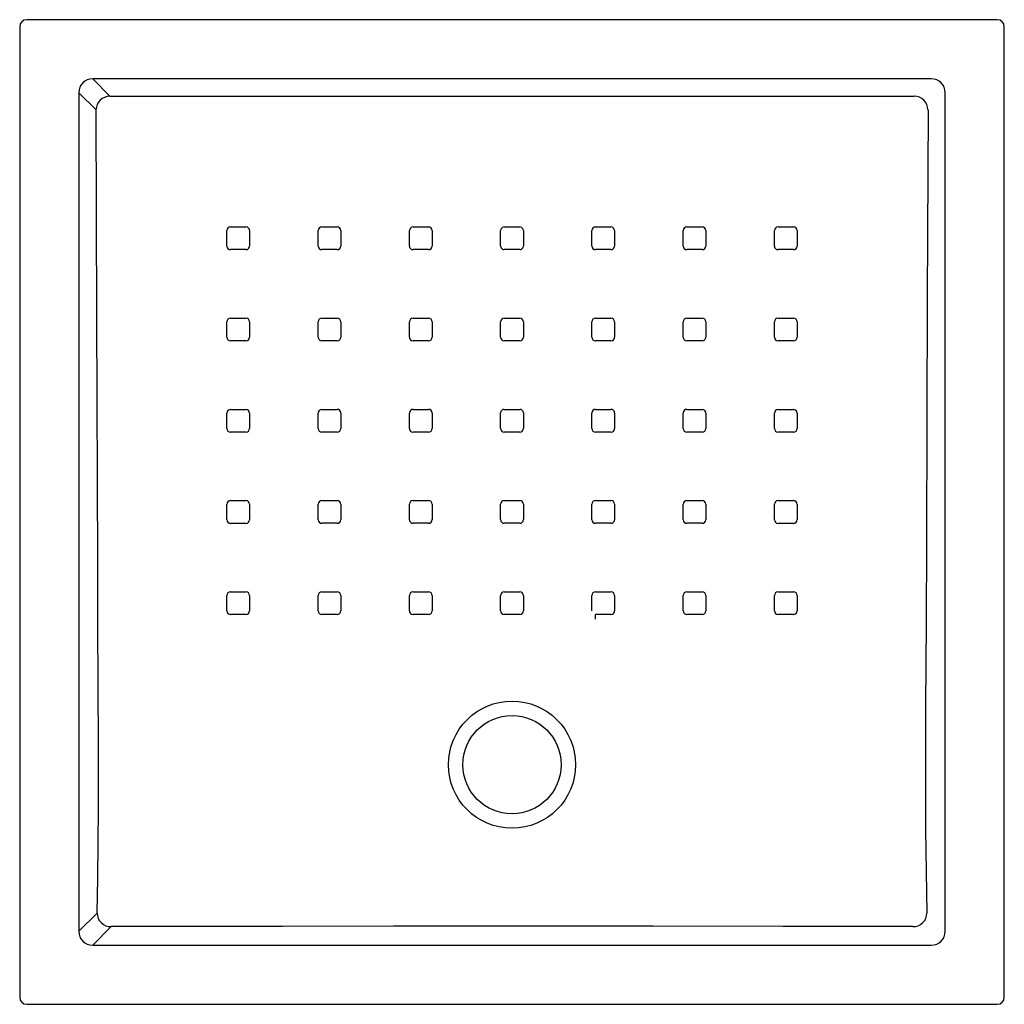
# Model space of a CAD drawing. Header units: millimetres. Extents: x 4929.635 to 4930.336, y 2859.874 to 2860.576.
import ezdxf

# ---------------------------------------------------------------- set-up
doc = ezdxf.new("R2010")
doc.units = ezdxf.units.MM
doc.layers.add('SANINDUSA', color=3, linetype='Continuous')

msp = doc.modelspace()

# ---------------------------------------------------------------- linework, layer by layer
at = {"layer": 'SANINDUSA'}
for p, q in [((4930.33095, 2860.5755), (4929.63955, 2860.5755)), ((4929.63455, 2860.5705), (4929.63455, 2859.8791)), ((4930.33595, 2859.8791), (4930.33595, 2860.5705)), ((4930.28395, 2860.53329), (4929.68655, 2860.53329)), ((4929.68655, 2860.53329), (4929.69869, 2860.52114)), ((4929.67676, 2860.52351), (4929.67676, 2859.9261)), ((4929.68891, 2860.51136), (4929.67676, 2860.52351)), ((4930.29373, 2859.9261), (4930.29373, 2860.52351)), ((4929.79834, 2860.42527), (4929.79834, 2860.41427)), ((4929.92834, 2860.42528), (4929.92834, 2860.41429)), ((4929.84715, 2860.2843), (4929.84715, 2860.2953)), ((4929.78215, 2860.2193), (4929.78215, 2860.2303)), ((4929.97716, 2860.21935), (4929.97716, 2860.23035)), ((4930.05835, 2860.23034), (4930.05835, 2860.21934)), ((4930.10717, 2860.21933), (4930.10717, 2860.23032)), ((4930.12335, 2860.23032), (4930.12335, 2860.21932)), ((4929.79833, 2860.16532), (4929.79833, 2860.15433)), ((4930.04217, 2860.15436), (4930.04217, 2860.16536)), ((4930.05835, 2860.16536), (4930.05835, 2860.15436)), ((4929.67676, 2859.9261), (4929.68964, 2859.93898)), ((4929.69943, 2859.9292), (4929.68655, 2859.91632)), ((4929.68655, 2859.91632), (4930.28395, 2859.91632)), ((4929.63955, 2859.8741), (4930.33095, 2859.8741))]:
    msp.add_line(p, q, dxfattribs=at)
at = {"layer": 'SANINDUSA', "flags": 128}
for points in [[(4929.69873, 2860.52111), (4929.81765, 2860.52109), (4929.99167, 2860.52108), (4930.16569, 2860.52109), (4930.27177, 2860.52111)], [(4929.68964, 2859.93898), (4929.69016, 2859.96393), (4929.6905, 2859.98895), (4929.69067, 2860.01401), (4929.6907, 2860.05781), (4929.69056, 2860.10161), (4929.69033, 2860.14541), (4929.69012, 2860.18921), (4929.68946, 2860.3632), (4929.68891, 2860.51136)], [(4930.28159, 2860.51136), (4930.28109, 2860.37767), (4930.28043, 2860.20368), (4930.28017, 2860.14526), (4930.27992, 2860.08685), (4930.2798, 2860.02842), (4930.27991, 2859.99855), (4930.28026, 2859.96871), (4930.28085, 2859.93898)], [(4929.78475, 2860.42785), (4929.79275, 2860.42786), (4929.79575, 2860.42786)], [(4929.84975, 2860.42786), (4929.85775, 2860.42786), (4929.86075, 2860.42786)], [(4929.91475, 2860.42787), (4929.92275, 2860.42787), (4929.92575, 2860.42787)], [(4929.97975, 2860.42787), (4929.98775, 2860.42787), (4929.99075, 2860.42787)], [(4930.04475, 2860.42787), (4930.05275, 2860.42787), (4930.05575, 2860.42787)], [(4930.10975, 2860.42787), (4930.11775, 2860.42786), (4930.12075, 2860.42786)], [(4930.17475, 2860.42786), (4930.18275, 2860.42786), (4930.18575, 2860.42786)], [(4929.78215, 2860.41427), (4929.78215, 2860.42226), (4929.78215, 2860.42526)], [(4929.84715, 2860.41428), (4929.84715, 2860.42227), (4929.84715, 2860.42527)], [(4929.86334, 2860.42528), (4929.86334, 2860.41728), (4929.86334, 2860.41428)], [(4929.91216, 2860.41428), (4929.91216, 2860.42228), (4929.91216, 2860.42528)], [(4929.97716, 2860.41429), (4929.97716, 2860.42229), (4929.97716, 2860.42528)], [(4929.99334, 2860.42528), (4929.99334, 2860.41729), (4929.99334, 2860.41429)], [(4930.04216, 2860.41429), (4930.04216, 2860.42228), (4930.04216, 2860.42528)], [(4930.05834, 2860.42528), (4930.05834, 2860.41728), (4930.05834, 2860.41428)], [(4930.10716, 2860.41428), (4930.10716, 2860.42228), (4930.10716, 2860.42528)], [(4930.12334, 2860.42527), (4930.12334, 2860.41728), (4930.12334, 2860.41428)], [(4930.17216, 2860.41427), (4930.17216, 2860.42227), (4930.17216, 2860.42527)], [(4930.18834, 2860.42526), (4930.18834, 2860.41727), (4930.18834, 2860.41427)], [(4929.79574, 2860.41168), (4929.78774, 2860.41168), (4929.78474, 2860.41168)], [(4929.86074, 2860.41169), (4929.85274, 2860.41169), (4929.84974, 2860.41169)], [(4929.92575, 2860.4117), (4929.91775, 2860.41169), (4929.91475, 2860.41169)], [(4929.99075, 2860.4117), (4929.98275, 2860.4117), (4929.97975, 2860.4117)], [(4930.05575, 2860.4117), (4930.04775, 2860.4117), (4930.04475, 2860.4117)], [(4930.12075, 2860.41169), (4930.11275, 2860.41169), (4930.10975, 2860.41169)], [(4930.18575, 2860.41168), (4930.17775, 2860.41168), (4930.17475, 2860.41168)], [(4929.78215, 2860.34928), (4929.78215, 2860.35728), (4929.78215, 2860.36027)], [(4929.78474, 2860.36287), (4929.79274, 2860.36287), (4929.79574, 2860.36287)], [(4929.79833, 2860.36028), (4929.79833, 2860.35228), (4929.79833, 2860.34928)], [(4929.84715, 2860.34929), (4929.84715, 2860.35729), (4929.84715, 2860.36029)], [(4929.84974, 2860.36288), (4929.85774, 2860.36288), (4929.86074, 2860.36288)], [(4929.86333, 2860.36029), (4929.86333, 2860.35229), (4929.86333, 2860.34929)], [(4929.91215, 2860.3493), (4929.91215, 2860.3573), (4929.91215, 2860.3603)], [(4929.91474, 2860.36289), (4929.92274, 2860.36289), (4929.92574, 2860.36289)], [(4929.92833, 2860.3603), (4929.92833, 2860.3523), (4929.92833, 2860.34931)], [(4929.97716, 2860.34931), (4929.97716, 2860.35731), (4929.97716, 2860.36031)], [(4929.97975, 2860.3629), (4929.98775, 2860.3629), (4929.99075, 2860.3629)], [(4929.99334, 2860.36031), (4929.99334, 2860.35231), (4929.99334, 2860.34931)], [(4930.04216, 2860.34931), (4930.04216, 2860.3573), (4930.04216, 2860.3603)], [(4930.04475, 2860.36289), (4930.05275, 2860.36289), (4930.05575, 2860.36289)], [(4930.05835, 2860.3603), (4930.05835, 2860.3523), (4930.05835, 2860.3493)], [(4930.10717, 2860.34929), (4930.10717, 2860.35729), (4930.10717, 2860.36029)], [(4930.10976, 2860.36288), (4930.11776, 2860.36288), (4930.12076, 2860.36288)], [(4930.12335, 2860.36029), (4930.12335, 2860.35229), (4930.12335, 2860.34929)], [(4930.17217, 2860.34928), (4930.17217, 2860.35728), (4930.17217, 2860.36028)], [(4930.17476, 2860.36287), (4930.18276, 2860.36287), (4930.18576, 2860.36287)], [(4930.18835, 2860.36028), (4930.18835, 2860.35228), (4930.18835, 2860.34928)], [(4929.79574, 2860.34669), (4929.78774, 2860.34669), (4929.78474, 2860.34669)], [(4929.86074, 2860.3467), (4929.85274, 2860.3467), (4929.84974, 2860.3467)], [(4929.92574, 2860.34672), (4929.91774, 2860.34671), (4929.91474, 2860.34671)], [(4929.99075, 2860.34672), (4929.98275, 2860.34672), (4929.97975, 2860.34672)], [(4930.05576, 2860.34671), (4930.04776, 2860.34672), (4930.04475, 2860.34672)], [(4930.12076, 2860.3467), (4930.11276, 2860.3467), (4930.10976, 2860.3467)], [(4930.18576, 2860.34669), (4930.17776, 2860.34669), (4930.17476, 2860.34669)], [(4929.78215, 2860.28429), (4929.78215, 2860.29229), (4929.78215, 2860.29529)], [(4929.78474, 2860.29788), (4929.79274, 2860.29788), (4929.79574, 2860.29788)], [(4929.79833, 2860.29529), (4929.79833, 2860.28729), (4929.79833, 2860.28429)], [(4929.84974, 2860.29789), (4929.85774, 2860.29789), (4929.86074, 2860.29789)], [(4929.86333, 2860.29531), (4929.86333, 2860.28731), (4929.86333, 2860.28431)], [(4929.91215, 2860.28432), (4929.91215, 2860.29232), (4929.91215, 2860.29532)], [(4929.91474, 2860.29791), (4929.92274, 2860.29791), (4929.92574, 2860.29791)], [(4929.92833, 2860.29532), (4929.92833, 2860.28732), (4929.92833, 2860.28432)], [(4929.97716, 2860.28433), (4929.97716, 2860.29233), (4929.97716, 2860.29533)], [(4929.97975, 2860.29792), (4929.98775, 2860.29792), (4929.99075, 2860.29792)], [(4929.99334, 2860.29533), (4929.99334, 2860.28733), (4929.99334, 2860.28433)], [(4930.04217, 2860.28433), (4930.04217, 2860.29232), (4930.04217, 2860.29532)], [(4930.04476, 2860.29791), (4930.05276, 2860.29791), (4930.05576, 2860.29791)], [(4930.05835, 2860.29532), (4930.05835, 2860.28732), (4930.05835, 2860.28432)], [(4930.10717, 2860.28431), (4930.10717, 2860.29231), (4930.10717, 2860.29531)], [(4930.10976, 2860.2979), (4930.11776, 2860.29789), (4930.12076, 2860.29789)], [(4930.12335, 2860.2953), (4930.12335, 2860.28731), (4930.12335, 2860.28431)], [(4930.17217, 2860.28429), (4930.17217, 2860.29229), (4930.17217, 2860.29529)], [(4930.17476, 2860.29788), (4930.18276, 2860.29788), (4930.18576, 2860.29788)], [(4930.18835, 2860.29529), (4930.18835, 2860.28729), (4930.18835, 2860.28429)], [(4929.79574, 2860.2817), (4929.78774, 2860.2817), (4929.78474, 2860.2817)], [(4929.86074, 2860.28172), (4929.85274, 2860.28172), (4929.84974, 2860.28171)], [(4929.92574, 2860.28173), (4929.91774, 2860.28173), (4929.91474, 2860.28173)], [(4929.99075, 2860.28174), (4929.98275, 2860.28174), (4929.97975, 2860.28174)], [(4930.05576, 2860.28173), (4930.04776, 2860.28173), (4930.04476, 2860.28173)], [(4930.12076, 2860.28172), (4930.11276, 2860.28172), (4930.10976, 2860.28172)], [(4930.18576, 2860.2817), (4930.17776, 2860.2817), (4930.17476, 2860.2817)], [(4929.78474, 2860.23289), (4929.79274, 2860.23289), (4929.79574, 2860.23289)], [(4929.84974, 2860.23291), (4929.85774, 2860.23291), (4929.86074, 2860.23291)], [(4929.91474, 2860.23293), (4929.92274, 2860.23293), (4929.92574, 2860.23293)], [(4929.97975, 2860.23294), (4929.98775, 2860.23294), (4929.99075, 2860.23294)], [(4930.04476, 2860.23293), (4930.05276, 2860.23293), (4930.05576, 2860.23293)], [(4930.10976, 2860.23291), (4930.11776, 2860.23291), (4930.12076, 2860.23291)], [(4930.17476, 2860.23289), (4930.18276, 2860.23289), (4930.18576, 2860.23289)], [(4929.79833, 2860.2303), (4929.79833, 2860.22231), (4929.79833, 2860.21931)], [(4929.84715, 2860.21932), (4929.84715, 2860.22732), (4929.84715, 2860.23032)], [(4929.86333, 2860.23032), (4929.86333, 2860.22232), (4929.86333, 2860.21932)], [(4929.91215, 2860.21934), (4929.91215, 2860.22734), (4929.91215, 2860.23034)], [(4929.92833, 2860.23034), (4929.92833, 2860.22234), (4929.92833, 2860.21934)], [(4929.99334, 2860.23035), (4929.99334, 2860.22235), (4929.99334, 2860.21935)], [(4930.04217, 2860.21934), (4930.04217, 2860.22734), (4930.04217, 2860.23034)], [(4930.17217, 2860.21931), (4930.17217, 2860.22731), (4930.17217, 2860.23031)], [(4930.18835, 2860.2303), (4930.18835, 2860.2223), (4930.18835, 2860.2193)], [(4929.79574, 2860.21672), (4929.78774, 2860.21671), (4929.78474, 2860.21671)], [(4929.86074, 2860.21673), (4929.85274, 2860.21673), (4929.84974, 2860.21673)], [(4929.92574, 2860.21675), (4929.91774, 2860.21675), (4929.91474, 2860.21675)], [(4929.99075, 2860.21676), (4929.98275, 2860.21676), (4929.97975, 2860.21676)], [(4930.05576, 2860.21675), (4930.04776, 2860.21675), (4930.04476, 2860.21675)], [(4930.12076, 2860.21673), (4930.11276, 2860.21674), (4930.10976, 2860.21674)], [(4930.18576, 2860.21671), (4930.17776, 2860.21672), (4930.17476, 2860.21672)], [(4929.78215, 2860.15432), (4929.78215, 2860.16232), (4929.78215, 2860.16532)], [(4929.78474, 2860.16791), (4929.79274, 2860.16791), (4929.79574, 2860.16791)], [(4929.84715, 2860.15434), (4929.84714, 2860.16234), (4929.84714, 2860.16533)], [(4929.84973, 2860.16792), (4929.85773, 2860.16793), (4929.86073, 2860.16793)], [(4929.86332, 2860.16534), (4929.86332, 2860.15734), (4929.86332, 2860.15434)], [(4929.91214, 2860.15436), (4929.91214, 2860.16236), (4929.91214, 2860.16536)], [(4929.91473, 2860.16795), (4929.92273, 2860.16795), (4929.92574, 2860.16795)], [(4929.92833, 2860.16536), (4929.92833, 2860.15736), (4929.92833, 2860.15436)], [(4929.97716, 2860.15437), (4929.97716, 2860.16237), (4929.97716, 2860.16537)], [(4929.97975, 2860.16796), (4929.98775, 2860.16796), (4929.99075, 2860.16796)], [(4929.99334, 2860.16537), (4929.99334, 2860.15737), (4929.99334, 2860.15437)], [(4930.04476, 2860.16795), (4930.05276, 2860.16795), (4930.05576, 2860.16795)], [(4930.10717, 2860.15435), (4930.10717, 2860.16234), (4930.10717, 2860.16534)], [(4930.10976, 2860.16793), (4930.11776, 2860.16793), (4930.12076, 2860.16793)], [(4930.12335, 2860.16534), (4930.12335, 2860.15734), (4930.12335, 2860.15434)], [(4930.17217, 2860.15433), (4930.17217, 2860.16232), (4930.17217, 2860.16532)], [(4930.17476, 2860.16791), (4930.18276, 2860.16791), (4930.18576, 2860.16791)], [(4930.18835, 2860.16532), (4930.18835, 2860.15732), (4930.18835, 2860.15432)], [(4929.79574, 2860.15174), (4929.78774, 2860.15173), (4929.78474, 2860.15173)], [(4929.86073, 2860.15175), (4929.85273, 2860.15175), (4929.84974, 2860.15175)], [(4929.92574, 2860.15177), (4929.91774, 2860.15177), (4929.91473, 2860.15177)], [(4929.99075, 2860.15178), (4929.98275, 2860.15178), (4929.97975, 2860.15178)], [(4930.05576, 2860.15177), (4930.04776, 2860.15177), (4930.04476, 2860.15177)], [(4930.12076, 2860.15175), (4930.11276, 2860.15175), (4930.10976, 2860.15175)], [(4930.18576, 2860.15173), (4930.17777, 2860.15173), (4930.17476, 2860.15174)], [(4930.2708, 2859.92942), (4930.17835, 2859.92951), (4930.08591, 2859.92968), (4930.02428, 2859.92981), (4929.96265, 2859.92985), (4929.90102, 2859.92973), (4929.82175, 2859.92954), (4929.74246, 2859.92946), (4929.6997, 2859.92942)]]:
    msp.add_lwpolyline(points, dxfattribs=at)
at = {"layer": 'SANINDUSA'}
for radius in [0.0453, 0.035]:
    msp.add_circle((4929.98525, 2860.0448), radius, dxfattribs=at)
for centre, radius, start, end in [((4929.69938, 2860.51063), 0.0105, 93.57832, 175.99541), ((4930.27135, 2860.51087), 0.01025, 2.77177, 87.65452), ((4929.78475, 2860.42526), 0.00259, 90.00133, 180), ((4929.79575, 2860.42527), 0.00259, 0, 90.01167), ((4929.84975, 2860.42527), 0.00259, 90.00028, 179.99115), ((4929.86075, 2860.42527), 0.00259, 0, 90.01441), ((4929.91475, 2860.42528), 0.00259, 89.99688, 179.98895), ((4929.92575, 2860.42528), 0.00259, 0, 90.01626), ((4929.97975, 2860.42528), 0.00259, 89.99334, 179.98656), ((4929.99075, 2860.42528), 0.00259, 0, 90.01415), ((4930.04475, 2860.42528), 0.00259, 89.99084, 179.9874), ((4930.05575, 2860.42528), 0.00259, 0, 90.00987), ((4930.10975, 2860.42528), 0.00259, 89.99044, 179.98978), ((4930.12075, 2860.42527), 0.00259, 0, 90.00341), ((4930.17475, 2860.42527), 0.00259, 89.99211, 179.99108), ((4930.18575, 2860.42526), 0.00259, 0, 90.00285), ((4929.78474, 2860.41427), 0.00259, 180, 270.0114), ((4929.79574, 2860.41427), 0.00259, 270.00207, 0), ((4929.84974, 2860.41428), 0.00259, 180, 270.01472), ((4929.86074, 2860.41428), 0.00259, 270.00023, 359.99054), ((4929.91474, 2860.41428), 0.00259, 180, 270.01699), ((4929.92575, 2860.41429), 0.00259, 269.99788, 359.98597), ((4929.97975, 2860.41429), 0.00259, 180, 270.01478), ((4929.99075, 2860.41429), 0.00259, 269.99159, 359.98665), ((4930.04475, 2860.41429), 0.00259, 180, 270.01007), ((4930.05575, 2860.41428), 0.00259, 269.99021, 359.98704), ((4930.10975, 2860.41428), 0.00259, 180, 270.00443), ((4930.12075, 2860.41428), 0.00259, 269.98896, 359.99126), ((4930.17475, 2860.41427), 0.00259, 180, 270.00192), ((4930.18575, 2860.41427), 0.00259, 269.99137, 0), ((4929.78474, 2860.36027), 0.00259, 90.00519, 180), ((4929.79574, 2860.36028), 0.00259, 0, 90.01463), ((4929.84974, 2860.36029), 0.00259, 90.00431, 179.99141), ((4929.86074, 2860.36029), 0.00259, 0, 90.01865), ((4929.91474, 2860.3603), 0.00259, 89.99934, 179.98847), ((4929.92575, 2860.3603), 0.00259, 0, 90.01943), ((4929.97975, 2860.36031), 0.00259, 89.99292, 179.985), ((4929.99075, 2860.36031), 0.00259, 0.00919, 90.01355), ((4930.04475, 2860.3603), 0.00259, 89.98863, 179.98665), ((4930.05575, 2860.3603), 0.00259, 0, 90.0061), ((4930.10976, 2860.36029), 0.00259, 89.98748, 179.9901), ((4930.12076, 2860.36029), 0.00259, 0, 90.00027), ((4930.17476, 2860.36028), 0.00259, 89.98656, 180), ((4930.18576, 2860.36028), 0.00259, 0, 89.99644), ((4929.78474, 2860.34928), 0.00259, 180, 270.01469), ((4929.79574, 2860.34928), 0.00259, 270.00654, 0), ((4929.84974, 2860.34929), 0.00259, 180, 270.01776), ((4929.86074, 2860.34929), 0.00259, 270.00587, 359.98985), ((4929.91474, 2860.3493), 0.00259, 180, 270.01996), ((4929.92574, 2860.34931), 0.00259, 269.99968, 359.98483), ((4929.97975, 2860.34931), 0.00259, 180, 270.0175), ((4929.99075, 2860.34931), 0.00259, 269.99136, 359.98359), ((4930.04475, 2860.34931), 0.00259, 180, 270.00824), ((4930.05576, 2860.3493), 0.00259, 269.98707, 359.98722), ((4930.10976, 2860.34929), 0.00259, 180, 270.00082), ((4930.12076, 2860.34929), 0.00259, 269.98508, 0), ((4930.17476, 2860.34928), 0.00259, 180, 269.99598), ((4930.18576, 2860.34928), 0.00259, 269.98841, 0), ((4929.78474, 2860.29529), 0.00259, 90.00887, 180), ((4929.79574, 2860.29529), 0.00259, 0, 90.01866), ((4929.84974, 2860.2953), 0.00259, 90.00886, 179.99147), ((4929.86074, 2860.29531), 0.00259, 0, 90.02207), ((4929.91474, 2860.29532), 0.00259, 90.00401, 179.98676), ((4929.92574, 2860.29532), 0.00259, 0, 90.02342), ((4929.97975, 2860.29533), 0.00259, 89.99324, 179.98237), ((4929.99075, 2860.29533), 0.00259, 0, 90.01572), ((4930.04476, 2860.29532), 0.00259, 89.98491, 179.98608), ((4930.05576, 2860.29532), 0.00259, 0, 90.00188), ((4930.10976, 2860.29531), 0.00259, 89.98268, 180), ((4930.12076, 2860.2953), 0.00259, 0, 89.99581), ((4930.17476, 2860.29529), 0.00259, 89.98508, 180), ((4930.18576, 2860.29529), 0.00259, 0, 89.99439), ((4929.78474, 2860.28429), 0.00259, 180, 270.01766), ((4929.79574, 2860.28429), 0.00259, 270.01022, 0), ((4929.84974, 2860.2843), 0.00259, 180, 270.0216), ((4929.86074, 2860.28431), 0.00259, 270.0107, 359.98963), ((4929.91474, 2860.28432), 0.00259, 180, 270.02569), ((4929.92574, 2860.28433), 0.00259, 270.00269, 359.98347), ((4929.97975, 2860.28433), 0.00259, 180.00838, 270.01997), ((4929.99075, 2860.28433), 0.00259, 269.9892, 359.98245), ((4930.04476, 2860.28433), 0.00259, 180.00851, 270.00467), ((4930.05576, 2860.28432), 0.00259, 269.983, 359.98865), ((4930.10976, 2860.28431), 0.00259, 180, 269.99702), ((4930.12076, 2860.28431), 0.00259, 269.98175, 0), ((4930.17476, 2860.28429), 0.00259, 180, 269.99346), ((4930.18576, 2860.28429), 0.00259, 269.98323, 0), ((4929.78474, 2860.2303), 0.00259, 90.00998, 179.99002), ((4929.79574, 2860.2303), 0.00259, 0, 90.02257), ((4929.84974, 2860.23032), 0.00259, 90.01313, 179.9895), ((4929.86074, 2860.23032), 0.00259, 0, 90.02577), ((4929.91474, 2860.23034), 0.00259, 90.0066, 179.98615), ((4929.92574, 2860.23034), 0.00259, 0, 90.02888), ((4929.97975, 2860.23035), 0.00259, 89.99329, 179.98034), ((4929.99075, 2860.23035), 0.00259, 0.00937, 90.017), ((4930.04476, 2860.23034), 0.00259, 89.98063, 179.98706), ((4930.05576, 2860.23034), 0.00259, 0, 89.99982), ((4930.10976, 2860.23032), 0.00259, 89.97896, 179.99137), ((4930.12076, 2860.23032), 0.00259, 0, 89.99309), ((4930.17476, 2860.23031), 0.00259, 89.98027, 180), ((4930.18576, 2860.2303), 0.00259, 0, 89.99069), ((4929.78474, 2860.2193), 0.00259, 180, 270.02405), ((4929.79574, 2860.21931), 0.00259, 270.01152, 359.98815), ((4929.84973, 2860.21932), 0.00259, 180, 270.02587), ((4929.86073, 2860.21932), 0.00259, 270.01349, 359.9898), ((4929.91474, 2860.21934), 0.00259, 180, 270.03071), ((4929.92574, 2860.21935), 0.00259, 270.0061, 359.98204), ((4929.97975, 2860.21935), 0.00259, 180.0106, 270.0217), ((4929.99075, 2860.21935), 0.00259, 269.98777, 359.98058), ((4930.04476, 2860.21934), 0.00259, 180.00915, 270.00206), ((4930.05576, 2860.21934), 0.00259, 269.97954, 359.98815), ((4930.10976, 2860.21933), 0.00259, 180.00823, 269.99309), ((4930.12076, 2860.21932), 0.00259, 269.97655, 0), ((4930.17476, 2860.21931), 0.00259, 180, 269.99365), ((4930.18576, 2860.2193), 0.00259, 269.97843, 0), ((4929.78474, 2860.16532), 0.00259, 90.01071, 179.98665), ((4929.79574, 2860.16532), 0.00259, 0, 90.02843), ((4929.84974, 2860.16533), 0.00259, 90.01558, 179.98771), ((4929.86074, 2860.16534), 0.00259, 0, 90.02882), ((4929.91474, 2860.16535), 0.00259, 90.01114, 179.98557), ((4929.92574, 2860.16536), 0.00259, 0, 90.03123), ((4929.97975, 2860.16537), 0.00259, 89.99055, 179.97912), ((4929.99075, 2860.16537), 0.00259, 0.01093, 90.01676), ((4930.04476, 2860.16536), 0.00259, 89.97783, 179.98722), ((4930.05576, 2860.16536), 0.00259, 0, 89.99731), ((4930.10976, 2860.16534), 0.00259, 89.97735, 179.99166), ((4930.12076, 2860.16534), 0.00259, 0, 89.99019), ((4930.17476, 2860.16532), 0.00259, 89.97563, 180), ((4930.18576, 2860.16532), 0.00259, 0, 89.99127), ((4929.78473, 2860.15432), 0.00259, 180, 270.03019), ((4929.79574, 2860.15433), 0.00259, 270.01058, 359.98448), ((4929.84973, 2860.15434), 0.00259, 180, 270.02739), ((4929.86073, 2860.15434), 0.00259, 270.01736, 359.99055), ((4929.91473, 2860.15436), 0.00259, 180, 270.03119), ((4929.92573, 2860.15436), 0.00259, 270.01117, 359.98356), ((4929.97975, 2860.15437), 0.00259, 180.011, 270.0246), ((4929.99075, 2860.15437), 0.00259, 269.98503, 359.97937), ((4930.05576, 2860.15436), 0.00259, 269.97827, 359.99139), ((4930.10976, 2860.15435), 0.00259, 180, 269.98795), ((4930.12076, 2860.15434), 0.00259, 269.97696, 0), ((4930.17476, 2860.15433), 0.00259, 180.00847, 269.98955), ((4930.18577, 2860.15432), 0.00259, 269.97616, 359.99021), ((4929.77461, 2860.14884), 0.27016, 359.93569, 0.6229), ((4929.69955, 2859.93933), 0.00991, 182.00611, 270.88664), ((4930.27095, 2859.93933), 0.00991, 269.11219, 357.9942)]:
    msp.add_arc(centre, radius, start, end, dxfattribs=at)
for centre, major_axis, ratio, start_param, end_param in [((4929.63955, 2860.5705), (0.00354, -0.00354), 0.999695, 2.356347, 3.926839), ((4930.33095, 2860.5705), (0.00354, 0.00354), 0.999695, 5.497939, 7.068431), ((4929.68739, 2860.52267), (0.00793, -0.00793), 0.891198, 2.377815, 3.90537), ((4930.28311, 2860.52267), (0.00793, 0.00793), 0.891198, 5.519408, 7.046963), ((4929.68739, 2859.92694), (0.00793, 0.00793), 0.891198, 2.377815, 3.90537), ((4930.28311, 2859.92694), (-0.00793, 0.00793), 0.891198, 2.377815, 3.90537), ((4929.63955, 2859.87911), (0.00354, 0.00354), 0.999695, 2.356347, 3.926839), ((4930.33095, 2859.87911), (0.00354, -0.00354), 0.999695, 5.497939, 7.068431)]:
    msp.add_ellipse(centre, major_axis=major_axis, ratio=ratio, start_param=start_param, end_param=end_param, dxfattribs=at)

doc.saveas('drawing.dxf')
